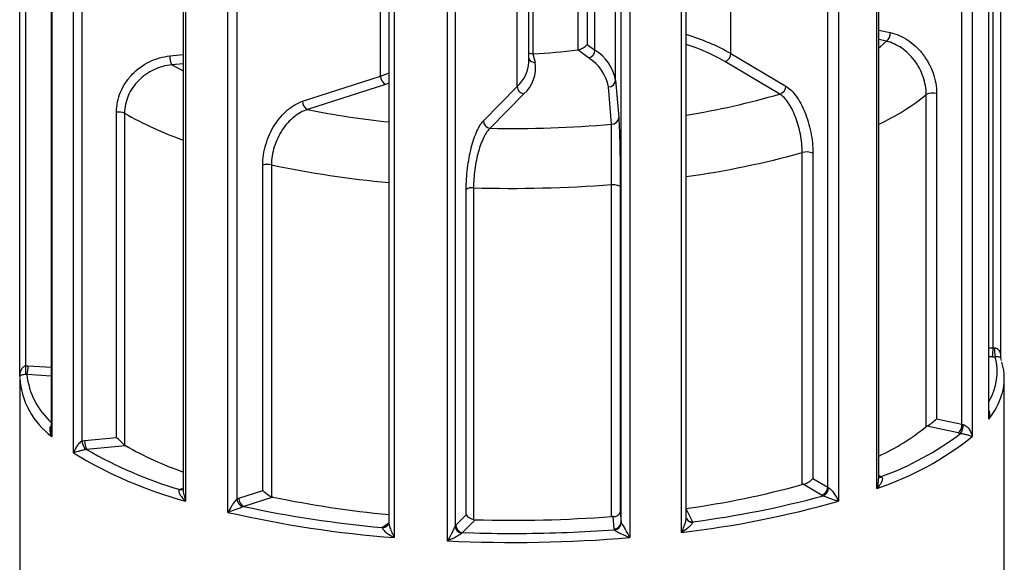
# Paper-space layout '_Dimétrica' of a CAD drawing. Header units: millimetres. Extents: x -30 to 30, y -15.3 to 69.3.
# Tile 2 of 4: x -21 to 21, y 24.9 to 48. Entities that reach past the tile are written whole.
import ezdxf

# ---------------------------------------------------------------- set-up
doc = ezdxf.new("R2010")
doc.units = ezdxf.units.MM

psp = doc.layouts.new('_Dimétrica')

# ---------------------------------------------------------------- linework, layer by layer
at = {"color": 7, "linetype": 'Continuous', "lineweight": 25}
for p, q in [((20.502, 34.013), (20.502, 61.071)), ((20.83, 33.613), (20.83, 61.171)), ((2.813, 46.709), (2.813, 60.568)), ((3.199, 60.516), (3.199, 46.94)), ((-20.98, 32.791), (-20.98, 60.415)), ((-20.738, 60.316), (-20.738, 33.246)), ((0.881, 60.403), (0.881, 46.544)), ((3.534, 46.692), (3.534, 60.268)), ((9.331, 46.547), (9.331, 60.124)), ((0.713, 46.184), (0.713, 59.76)), ((-5.603, 45.592), (-5.603, 59.169)), ((4.411, 45.418), (4.411, 58.994)), ((0.22, 45.15), (0.22, 58.727)), ((20.316, 30.969), (20.316, 58.593)), ((20.325, 31.13), (20.325, 58.618)), ((-19.637, 57.895), (-19.637, 30.468)), ((-19.617, 57.86), (-19.617, 30.235)), ((19.174, 30.753), (19.174, 57.812)), ((19.618, 57.86), (19.618, 30.236)), ((-18.682, 29.532), (-18.682, 57.157)), ((-18.329, 57.106), (-18.329, 30.037)), ((15.554, 28.022), (15.554, 55.646)), ((15.631, 28.46), (15.631, 55.713)), ((-14.014, 55.18), (-14.014, 27.97)), ((-13.912, 55.105), (-13.912, 27.481)), ((13.453, 28.072), (13.453, 55.131)), ((13.913, 55.105), (13.913, 27.481)), ((-12.104, 27.003), (-12.104, 54.627)), ((-11.721, 54.637), (-11.721, 27.568)), ((7.228, 26.15), (7.228, 53.774)), ((7.425, 26.769), (7.425, 53.868)), ((-5.249, 53.646), (-5.249, 26.569)), ((-5.021, 53.549), (-5.021, 25.925)), ((-2.753, 25.782), (-2.753, 53.407)), ((-2.429, 53.475), (-2.429, 26.405)), ((4.65, 26.585), (4.65, 53.644)), ((5.022, 53.549), (5.022, 25.925)), ((3.261, 46.368), (2.803, 46.707)), ((3.199, 46.94), (3.534, 46.692)), ((0.893, 46.544), (0.981, 46.173)), ((11.41, 44.825), (9.069, 46.215)), ((9.331, 46.547), (11.672, 45.157)), ((-8.923, 44.515), (-5.603, 45.592)), ((4.411, 45.418), (4.547, 43.825)), ((-5.394, 45.238), (-8.714, 44.16)), ((-1.217, 43.682), (0.22, 45.15)), ((4.247, 43.539), (4.112, 45.132)), ((0.505, 44.836), (-0.932, 43.368)), ((17.653, 30.657), (17.653, 44.799)), ((18.096, 44.846), (18.096, 30.986)), ((-16.857, 30.193), (-16.857, 44.053)), ((-16.511, 44.006), (-16.511, 29.872)), ((12.366, 28.19), (12.366, 42.332)), ((12.823, 42.305), (12.823, 28.446)), ((-10.621, 27.936), (-10.621, 41.795)), ((-10.25, 41.808), (-10.25, 27.673)), ((-1.952, 26.903), (-1.952, 40.762)), ((-1.641, 40.831), (-1.641, 26.696)), ((4.246, 26.825), (4.246, 40.967)), ((4.613, 40.873), (4.613, 27.013)), ((20.863, 33.473), (20.834, 33.584)), ((-20.979, 32.817), (-20.978, 32.743)), ((-20.981, 32.715), (-20.981, 17.008)), ((20.981, 17.008), (20.981, 32.715)), ((19.01, 30.386), (17.681, 30.674)), ((18.096, 30.986), (19.174, 30.753)), ((-18.213, 30.059), (-16.857, 30.193)), ((-16.476, 29.844), (-18.128, 29.68)), ((13.191, 27.741), (12.415, 28.201)), ((12.823, 28.446), (13.453, 28.072)), ((-14.012, 27.972), (-14.012, 27.992)), ((-11.635, 27.607), (-10.621, 27.936)), ((-10.191, 27.653), (-11.426, 27.252)), ((-2.391, 26.454), (-1.952, 26.903)), ((4.613, 27.013), (4.65, 26.585)), ((-1.571, 26.687), (-2.106, 26.141)), ((4.35, 26.299), (4.305, 26.828))]:
    psp.add_line(p, q, dxfattribs=at)
at = {"color": 8, "linetype": 'Continuous', "lineweight": 25}
for p, q in [((15.631, 47.547), (16.123, 47.441)), ((15.96, 47.074), (15.631, 47.145)), ((-14.584, 46.446), (-14.014, 46.503)), ((-14.014, 46.116), (-14.499, 46.068)), ((-5.249, 45.286), (-5.394, 45.238)), ((20.325, 34.018), (20.502, 34.013)), ((20.474, 33.63), (20.325, 33.635)), ((-20.619, 33.25), (-19.637, 33.185)), ((-19.637, 32.8), (-20.677, 32.869)), ((15.631, 28.57), (15.735, 28.525)), ((-14.068, 28), (-14.014, 28.013)), ((7.425, 27.133), (7.696, 26.6)), ((-5.488, 26.393), (-5.25, 26.555)), ((-2.106, 26.141), (-1.621, 26.126))]:
    psp.add_line(p, q, dxfattribs=at)
at = {"color": 8, "linetype": 'Continuous', "lineweight": 25, "flags": 128}
for points in [[(15.631, 46.798), (15.723, 46.871), (15.96, 47.074)], [(-14.499, 46.068), (-14.147, 45.884), (-14.014, 45.818)], [(-5.603, 45.592), (-5.258, 45.71), (-5.249, 45.713)], [(-14.068, 28), (-14.034, 27.989), (-14.023, 27.988)]]:
    psp.add_lwpolyline(points, dxfattribs=at)
at = {"color": 7, "linetype": 'Continuous', "lineweight": 25, "flags": 128}
psp.add_lwpolyline([(4.246, 40.967), (4.312, 40.97), (4.378, 40.968), (4.441, 40.96), (4.497, 40.949), (4.545, 40.934), (4.581, 40.915), (4.604, 40.895), (4.613, 40.873)], dxfattribs=at)
at = {"color": 7, "linetype": 'Continuous', "lineweight": 25}
for centre, radius, start, end in [((15.689, 47.414), 0.435, 308.4754, 3.5023), ((0.871, 46.923), 0.379, 245.4238, 271.5221), ((0.096, 67.106), 20.578, 272.2179, 277.5573), ((2.706, 47.326), 0.626, 279.8362, 321.9444), ((3.201, 46.696), 0.333, 280.3099, 359.3202), ((2.549, 45.074), 1.894, 10.4596, 58.6488), ((-13.879, 46.406), 0.707, 176.7794, 208.647), ((-0.424, 45.92), 1.427, 310.6054, 10.224), ((2.305, 44.799), 1.837, 10.4596, 58.6488), ((8.989, 46.547), 0.342, 283.5438, 359.9545), ((-5.224, 45.577), 0.379, 177.7057, 243.4105), ((4.117, 45.427), 0.295, 269.021, 358.1997), ((0.543, 45.157), 0.323, 181.3015, 263.2215), ((11.33, 45.158), 0.342, 283.5438, 359.9545), ((-8.544, 44.5), 0.379, 177.7057, 243.4105), ((17.937, 44.229), 0.637, 75.6199, 116.4909), ((-16.767, 43.408), 0.651, 66.804, 97.9341), ((-0.894, 43.689), 0.323, 181.3015, 263.2215), ((4.252, 43.834), 0.295, 269.021, 358.1997), ((0.007, 93.39), 50.031, 268.9245, 274.8613), ((12.556, 41.66), 0.698, 67.4908, 105.7552), ((-10.41, 41.037), 0.788, 78.3021, 105.5733), ((-1.697, 40.344), 0.49, 83.4542, 121.4181), ((0, 97.084), 56.277, 268.3292, 274.3278), ((18.46, 33.968), 2.043, 350.4703, 1.2404), ((20.53, 34.91), 0.898, 268.2311, 272.0333), ((22.343, 33.969), 1.782, 178.5837, 190.9399), ((20.53, 35.425), 1.795, 268.2311, 272.0333), ((-21.466, 33.057), 0.753, 345.7314, 14.574), ((-21.621, 33.207), 1.002, 340.2624, 2.4259), ((18.59, 32.716), 2.39, 343.5779, 16.5985), ((11.498, 38.294), 9.809, 294.923, 308.8709), ((17.746, 30.543), 0.147, 116.4856, 129.1209), ((16.384, 32.828), 2.514, 301.0328, 312.8885), ((18.74, 30.726), 0.435, 308.4754, 3.5023), ((18.656, 30.707), 0.572, 323.6048, 3.645), ((19.312, 31.396), 0.658, 257.901, 262.5786), ((11.426, 40.436), 13.082, 288.3922, 308.7678), ((11.311, 40.664), 12.92, 290.0255, 307.1659), ((19.286, 31.673), 1.316, 257.901, 262.5786), ((-17.319, 30.21), 1.024, 189.7253, 211.6049), ((-17.507, 30.019), 0.707, 176.7794, 208.647), ((-21.945, 24.374), 7.73, 45.3306, 48.8343), ((-8.802, 43.415), 15.59, 240.5138, 250.4717), ((-9.079, 45.285), 18.449, 238.6334, 254.8106), ((-8.981, 45.483), 18.259, 239.9369, 253.5321), ((2.418, 63.851), 37.022, 277.7464, 285.5881), ((12.512, 27.676), 0.535, 100.4575, 105.7815), ((12.258, 28.926), 0.742, 282.1919, 319.6388), ((-13.872, 27.183), 0.84, 103.5152, 109.8256), ((-9.606, 28.975), 1.453, 225.6819, 243.6909), ((2.428, 67.565), 41.303, 277.3281, 285.2035), ((13.111, 28.073), 0.342, 283.5438, 359.9545), ((13.422, 28.139), 0.46, 239.8374, 249.2688), ((13.122, 28.046), 0.365, 292.0998, 1.5823), ((13.568, 28.271), 0.23, 239.8374, 249.2688), ((-11.279, 27.636), 0.448, 188.7168, 243.3545), ((-11.256, 27.592), 0.379, 177.7057, 243.4105), ((-1.109, 71.336), 44.617, 258.2552, 264.6763), ((2.437, 67.672), 41.798, 276.5815, 285.9356), ((-1.276, 74.342), 48.562, 257.1165, 265.5776), ((-1.272, 74.186), 48.019, 257.7931, 264.9141), ((-1.542, 27.182), 0.496, 214.2682, 258.4933), ((4.348, 27.106), 0.281, 261.2782, 340.8375), ((-2.068, 26.462), 0.323, 181.3015, 263.2215), ((0, 82.931), 56.266, 268.3994, 274.3282), ((4.313, 25.949), 0.879, 90.5233, 94.3458), ((4.355, 26.594), 0.295, 269.021, 358.1997), ((4.342, 26.575), 0.315, 274.1617, 358.3447), ((4.69, 26.589), 0.0407, 186.0357, 216.1133), ((-5.387, 26.239), 0.184, 123.2174, 140.6061), ((-2.095, 26.451), 0.337, 187.7746, 262.7218), ((0, 87.938), 61.834, 268.49814, 272.17875), ((4.431, 26.308), 0.0813, 186.0357, 216.1133), ((-0.004, 87.845), 62.123, 267.46388, 274.64036)]:
    psp.add_arc(centre, radius, start, end, dxfattribs=at)
at = {"color": 8, "linetype": 'Continuous', "lineweight": 25}
for centre, radius, start, end in [((4.907, 38.762), 8.954, 60.3929, 73.6681), ((4.881, 38.869), 8.457, 60.3132, 72.4936), ((-0.742, 46.244), 1.457, 311.3433, 357.6531), ((0.968, 46.464), 0.292, 209.0738, 272.5282), ((2.563, 74.833), 31.284, 278.9407, 286.4279), ((11.489, 52.45), 9.826, 294.9348, 308.8592), ((-1.044, 83.149), 39.736, 258.8708, 263.9252), ((-8.839, 57.469), 15.495, 240.3252, 250.4929), ((2.415, 78.011), 37.041, 277.7735, 285.5852), ((-1.122, 85.376), 44.514, 258.1677, 264.6811), ((18.198, 32.997), 2.478, 329.1478, 14.818), ((-17.467, 33.229), 3.23, 186.3992, 227.8057), ((-17.59, 32.965), 3.4, 184.2047, 233.3999), ((17.825, 32.972), 3.196, 321.1856, 343.0379), ((15.722, 28.657), 0.162, 235.5191, 284.7925), ((15.686, 28.704), 0.186, 252.693, 285.2567), ((-14.107, 28.124), 0.159, 251.7522, 289.2919), ((-5.501, 26.621), 0.267, 263.8544, 320.3898), ((7.674, 26.877), 0.278, 208.4678, 274.4775), ((7.676, 26.835), 0.263, 202.4476, 274.0902), ((-5.446, 26.619), 0.23, 259.6769, 303.7771), ((0.073, 86.02), 59.914, 272.17855, 274.1082)]:
    psp.add_arc(centre, radius, start, end, dxfattribs=at)
at = {"color": 7, "linetype": 'Continuous', "lineweight": 25}
for points, knots in [([(16.123, 47.441), (16.252, 47.413), (16.379, 47.372), (16.628, 47.264), (16.752, 47.197), (16.99, 47.039), (17.103, 46.949), (17.317, 46.747), (17.418, 46.635), (17.602, 46.396), (17.684, 46.269), (17.829, 46.002), (17.892, 45.861), (18.042, 45.434), (18.096, 45.135), (18.096, 44.846)], [0, 0, 0, 0, 0.125, 0.125, 0.25, 0.25, 0.375, 0.375, 0.5, 0.5, 0.625, 0.625, 0.75, 0.75, 1, 1, 1, 1]), ([(17.653, 44.799), (17.653, 45.052), (17.607, 45.313), (17.477, 45.686), (17.423, 45.809), (17.298, 46.043), (17.227, 46.154), (17.069, 46.363), (16.982, 46.462), (16.798, 46.638), (16.701, 46.717), (16.497, 46.857), (16.391, 46.916), (16.178, 47.012), (16.07, 47.049), (15.96, 47.074)], [0, 0, 0, 0, 0.25, 0.25, 0.375, 0.375, 0.5, 0.5, 0.625, 0.625, 0.75, 0.75, 0.875, 0.875, 1, 1, 1, 1]), ([(-16.857, 44.053), (-16.857, 44.198), (-16.842, 44.343), (-16.782, 44.629), (-16.738, 44.773), (-16.621, 45.049), (-16.55, 45.182), (-16.383, 45.435), (-16.286, 45.555), (-15.97, 45.884), (-15.716, 46.068), (-15.31, 46.266), (-15.167, 46.321), (-14.878, 46.404), (-14.732, 46.432), (-14.584, 46.446)], [0, 0, 0, 0, 0.125, 0.125, 0.25, 0.25, 0.375, 0.375, 0.5, 0.5, 0.75, 0.75, 0.875, 0.875, 1, 1, 1, 1]), ([(-14.499, 46.068), (-14.629, 46.056), (-14.758, 46.034), (-15.013, 45.965), (-15.139, 45.919), (-15.499, 45.751), (-15.723, 45.595), (-16.003, 45.312), (-16.089, 45.208), (-16.238, 44.989), (-16.301, 44.874), (-16.404, 44.635), (-16.444, 44.509), (-16.497, 44.259), (-16.511, 44.133), (-16.511, 44.006)], [0, 0, 0, 0, 0.125, 0.125, 0.25, 0.25, 0.5, 0.5, 0.625, 0.625, 0.75, 0.75, 0.875, 0.875, 1, 1, 1, 1]), ([(11.672, 45.157), (11.747, 45.113), (11.821, 45.055), (11.967, 44.915), (12.039, 44.831), (12.178, 44.642), (12.244, 44.538), (12.369, 44.308), (12.428, 44.183), (12.535, 43.92), (12.583, 43.783), (12.668, 43.496), (12.704, 43.347), (12.792, 42.901), (12.823, 42.595), (12.823, 42.305)], [0, 0, 0, 0, 0.125, 0.125, 0.25, 0.25, 0.375, 0.375, 0.5, 0.5, 0.625, 0.625, 0.75, 0.75, 1, 1, 1, 1]), ([(-10.621, 41.795), (-10.621, 41.941), (-10.61, 42.087), (-10.566, 42.382), (-10.532, 42.533), (-10.445, 42.826), (-10.392, 42.968), (-10.267, 43.245), (-10.194, 43.38), (-9.958, 43.754), (-9.769, 43.974), (-9.465, 44.231), (-9.358, 44.306), (-9.142, 44.43), (-9.033, 44.479), (-8.923, 44.515)], [0, 0, 0, 0, 0.125, 0.125, 0.25, 0.25, 0.375, 0.375, 0.5, 0.5, 0.75, 0.75, 0.875, 0.875, 1, 1, 1, 1]), ([(12.366, 42.332), (12.366, 42.585), (12.34, 42.852), (12.267, 43.242), (12.236, 43.372), (12.165, 43.623), (12.125, 43.743), (12.036, 43.972), (11.986, 44.082), (11.882, 44.282), (11.828, 44.373), (11.713, 44.539), (11.653, 44.612), (11.533, 44.735), (11.472, 44.786), (11.41, 44.825)], [0, 0, 0, 0, 0.25, 0.25, 0.375, 0.375, 0.5, 0.5, 0.625, 0.625, 0.75, 0.75, 0.875, 0.875, 1, 1, 1, 1]), ([(-8.714, 44.16), (-8.813, 44.13), (-8.912, 44.089), (-9.107, 43.984), (-9.203, 43.919), (-9.478, 43.699), (-9.649, 43.51), (-9.863, 43.187), (-9.928, 43.071), (-10.042, 42.83), (-10.09, 42.706), (-10.169, 42.451), (-10.199, 42.32), (-10.24, 42.063), (-10.25, 41.935), (-10.25, 41.808)], [0, 0, 0, 0, 0.125, 0.125, 0.25, 0.25, 0.5, 0.5, 0.625, 0.625, 0.75, 0.75, 0.875, 0.875, 1, 1, 1, 1]), ([(-1.952, 40.762), (-1.952, 40.908), (-1.947, 41.056), (-1.928, 41.356), (-1.914, 41.51), (-1.876, 41.813), (-1.853, 41.962), (-1.799, 42.254), (-1.768, 42.397), (-1.665, 42.799), (-1.583, 43.041), (-1.452, 43.334), (-1.406, 43.422), (-1.312, 43.571), (-1.265, 43.633), (-1.217, 43.682)], [0, 0, 0, 0, 0.125, 0.125, 0.25, 0.25, 0.375, 0.375, 0.5, 0.5, 0.75, 0.75, 0.875, 0.875, 1, 1, 1, 1]), ([(4.547, 43.825), (4.551, 43.774), (4.555, 43.71), (4.564, 43.557), (4.568, 43.467), (4.576, 43.266), (4.58, 43.155), (4.587, 42.915), (4.591, 42.784), (4.597, 42.512), (4.6, 42.371), (4.604, 42.077), (4.607, 41.925), (4.612, 41.471), (4.613, 41.162), (4.613, 40.873)], [0, 0, 0, 0, 0.125, 0.125, 0.25, 0.25, 0.375, 0.375, 0.5, 0.5, 0.625, 0.625, 0.75, 0.75, 1, 1, 1, 1]), ([(-0.932, 43.368), (-0.978, 43.326), (-1.024, 43.273), (-1.115, 43.144), (-1.159, 43.068), (-1.286, 42.815), (-1.365, 42.605), (-1.463, 42.256), (-1.494, 42.132), (-1.546, 41.878), (-1.568, 41.748), (-1.604, 41.484), (-1.618, 41.349), (-1.636, 41.087), (-1.641, 40.958), (-1.641, 40.831)], [0, 0, 0, 0, 0.125, 0.125, 0.25, 0.25, 0.5, 0.5, 0.625, 0.625, 0.75, 0.75, 0.875, 0.875, 1, 1, 1, 1]), ([(4.246, 40.967), (4.246, 41.22), (4.246, 41.49), (4.246, 41.885), (4.246, 42.018), (4.245, 42.274), (4.245, 42.398), (4.245, 42.634), (4.245, 42.748), (4.245, 42.957), (4.245, 43.053), (4.245, 43.228), (4.245, 43.306), (4.246, 43.439), (4.246, 43.494), (4.247, 43.539)], [0, 0, 0, 0, 0.25, 0.25, 0.375, 0.375, 0.5, 0.5, 0.625, 0.625, 0.75, 0.75, 0.875, 0.875, 1, 1, 1, 1]), ([(20.836, 33.585), (20.834, 33.588), (20.83, 33.595), (20.831, 33.606), (20.832, 33.612)], [0, 0, 0, 0, 0.384787, 1, 1, 1, 1]), ([(-20.738, 33.246), (-20.794, 33.229), (-20.833, 33.193), (-20.894, 33.12), (-20.916, 33.081), (-20.967, 32.959), (-20.98, 32.874), (-20.98, 32.791)], [0, 0, 0, 0, 0.25, 0.25, 0.5, 0.5, 1, 1, 1, 1]), ([(-20.737, 32.871), (-20.793, 32.868), (-20.832, 32.862), (-20.894, 32.849), (-20.916, 32.842), (-20.967, 32.821), (-20.981, 32.806), (-20.98, 32.791)], [0, 0, 0, 0, 0.25, 0.25, 0.5, 0.5, 1, 1, 1, 1]), ([(19.227, 30.744), (19.258, 30.74), (19.29, 30.726), (19.346, 30.693), (19.371, 30.672), (19.438, 30.608), (19.473, 30.562), (19.56, 30.423), (19.596, 30.328), (19.618, 30.236)], [0, 0, 0, 0, 0.125, 0.125, 0.25, 0.25, 0.5, 0.5, 1, 1, 1, 1]), ([(19.116, 30.368), (19.148, 30.364), (19.182, 30.358), (19.245, 30.346), (19.274, 30.34), (19.354, 30.322), (19.399, 30.31), (19.517, 30.276), (19.576, 30.255), (19.618, 30.236)], [0, 0, 0, 0, 0.125, 0.125, 0.25, 0.25, 0.5, 0.5, 1, 1, 1, 1]), ([(-18.329, 30.037), (-18.384, 30.01), (-18.43, 29.968), (-18.506, 29.883), (-18.537, 29.839), (-18.619, 29.707), (-18.657, 29.618), (-18.682, 29.532)], [0, 0, 0, 0, 0.25, 0.25, 0.5, 0.5, 1, 1, 1, 1]), ([(-18.192, 29.673), (-18.253, 29.66), (-18.308, 29.646), (-18.407, 29.621), (-18.451, 29.608), (-18.569, 29.573), (-18.632, 29.551), (-18.682, 29.532)], [0, 0, 0, 0, 0.25, 0.25, 0.5, 0.5, 1, 1, 1, 1]), ([(15.763, 28.5), (15.79, 28.471), (15.79, 28.43), (15.773, 28.349), (15.756, 28.307), (15.69, 28.182), (15.626, 28.1), (15.554, 28.022)], [0, 0, 0, 0, 0.25, 0.25, 0.5, 0.5, 1, 1, 1, 1]), ([(-14.157, 27.973), (-14.179, 27.965), (-14.192, 27.948), (-14.202, 27.911), (-14.2, 27.89), (-14.186, 27.826), (-14.163, 27.781), (-14.079, 27.649), (-14.001, 27.563), (-13.912, 27.481)], [0, 0, 0, 0, 0.125, 0.125, 0.25, 0.25, 0.5, 0.5, 1, 1, 1, 1]), ([(-14.01, 28.011), (-14.01, 28.011), (-14.009, 28.016), (-14.018, 27.992), (-14.047, 27.976), (-14.053, 27.974), (-14.054, 27.974)], [0, 0, 0, 0, 0.044476, 0.479841, 0.985273, 1, 1, 1, 1]), ([(13.259, 27.708), (13.282, 27.7), (13.312, 27.689), (13.374, 27.667), (13.405, 27.655), (13.498, 27.623), (13.557, 27.602), (13.724, 27.544), (13.825, 27.51), (13.913, 27.481)], [0, 0, 0, 0, 0.125, 0.125, 0.25, 0.25, 0.5, 0.5, 1, 1, 1, 1]), ([(13.487, 28.056), (13.509, 28.048), (13.534, 28.03), (13.583, 27.987), (13.606, 27.963), (13.671, 27.888), (13.709, 27.836), (13.813, 27.681), (13.868, 27.579), (13.913, 27.481)], [0, 0, 0, 0, 0.125, 0.125, 0.25, 0.25, 0.5, 0.5, 1, 1, 1, 1]), ([(-11.721, 27.568), (-11.763, 27.533), (-11.804, 27.484), (-11.878, 27.387), (-11.911, 27.337), (-12.005, 27.191), (-12.059, 27.094), (-12.104, 27.003)], [0, 0, 0, 0, 0.25, 0.25, 0.5, 0.5, 1, 1, 1, 1]), ([(-11.479, 27.235), (-11.531, 27.213), (-11.59, 27.19), (-11.703, 27.147), (-11.758, 27.126), (-11.916, 27.068), (-12.015, 27.033), (-12.104, 27.003)], [0, 0, 0, 0, 0.25, 0.25, 0.5, 0.5, 1, 1, 1, 1]), ([(-5.293, 26.453), (-5.302, 26.443), (-5.315, 26.43), (-5.318, 26.428), (-5.319, 26.428)], [0, 0, 0, 0, 0.744309, 1, 1, 1, 1]), ([(-5.249, 26.569), (-5.249, 26.562), (-5.25, 26.54), (-5.263, 26.49), (-5.291, 26.462), (-5.299, 26.454)], [0, 0, 0, 0, 0.267509, 0.775634, 1, 1, 1, 1]), ([(4.657, 26.565), (4.665, 26.554), (4.678, 26.533), (4.707, 26.484), (4.723, 26.457), (4.772, 26.373), (4.805, 26.315), (4.901, 26.144), (4.963, 26.032), (5.022, 25.925)], [0, 0, 0, 0, 0.125, 0.125, 0.25, 0.25, 0.5, 0.5, 1, 1, 1, 1]), ([(7.694, 26.573), (7.693, 26.542), (7.664, 26.503), (7.598, 26.429), (7.558, 26.391), (7.429, 26.283), (7.33, 26.214), (7.228, 26.15)], [0, 0, 0, 0, 0.25, 0.25, 0.5, 0.5, 1, 1, 1, 1]), ([(7.433, 26.735), (7.43, 26.747), (7.424, 26.766), (7.425, 26.768), (7.425, 26.769)], [0, 0, 0, 0, 0.612861, 1, 1, 1, 1]), ([(-5.529, 26.356), (-5.537, 26.345), (-5.533, 26.328), (-5.513, 26.291), (-5.497, 26.272), (-5.441, 26.213), (-5.395, 26.174), (-5.247, 26.061), (-5.136, 25.99), (-5.021, 25.925)], [0, 0, 0, 0, 0.125, 0.125, 0.25, 0.25, 0.5, 0.5, 1, 1, 1, 1]), ([(-2.429, 26.405), (-2.447, 26.365), (-2.474, 26.311), (-2.528, 26.203), (-2.557, 26.149), (-2.642, 25.988), (-2.699, 25.882), (-2.753, 25.782)], [0, 0, 0, 0, 0.25, 0.25, 0.5, 0.5, 1, 1, 1, 1]), ([(-2.137, 26.116), (-2.167, 26.088), (-2.217, 26.056), (-2.318, 25.995), (-2.372, 25.965), (-2.534, 25.881), (-2.646, 25.829), (-2.753, 25.782)], [0, 0, 0, 0, 0.25, 0.25, 0.5, 0.5, 1, 1, 1, 1]), ([(4.365, 26.26), (4.373, 26.249), (4.392, 26.234), (4.439, 26.203), (4.466, 26.187), (4.549, 26.14), (4.609, 26.11), (4.787, 26.024), (4.906, 25.972), (5.022, 25.925)], [0, 0, 0, 0, 0.125, 0.125, 0.25, 0.25, 0.5, 0.5, 1, 1, 1, 1])]:
    psp.add_open_spline(points, degree=3, knots=knots, dxfattribs=at)
for points in [[(2.803, 46.707), (2.806, 46.708), (2.81, 46.708), (2.813, 46.709)], [(0.881, 46.544), (0.885, 46.544), (0.889, 46.544), (0.893, 46.544)], [(-20.738, 33.246), (-20.698, 33.251), (-20.659, 33.252), (-20.619, 33.25)], [(-20.677, 32.869), (-20.697, 32.871), (-20.717, 32.872), (-20.737, 32.871)], [(-18.329, 30.037), (-18.291, 30.048), (-18.252, 30.055), (-18.213, 30.059)], [(-16.511, 29.872), (-16.499, 29.86), (-16.487, 29.851), (-16.476, 29.844)], [(-18.128, 29.68), (-18.149, 29.68), (-18.171, 29.677), (-18.192, 29.673)], [(15.735, 28.525), (15.745, 28.518), (15.754, 28.51), (15.763, 28.5)], [(-11.721, 27.568), (-11.693, 27.584), (-11.664, 27.597), (-11.635, 27.607)], [(-10.25, 27.673), (-10.231, 27.664), (-10.211, 27.657), (-10.191, 27.653)], [(-11.426, 27.252), (-11.444, 27.248), (-11.462, 27.243), (-11.479, 27.235)], [(-2.429, 26.405), (-2.416, 26.425), (-2.404, 26.442), (-2.391, 26.454)], [(-1.641, 26.696), (-1.618, 26.69), (-1.595, 26.687), (-1.571, 26.687)], [(7.696, 26.6), (7.696, 26.593), (7.695, 26.584), (7.694, 26.573)], [(-2.106, 26.141), (-2.117, 26.134), (-2.127, 26.126), (-2.137, 26.116)]]:
    psp.add_open_spline(points, degree=3, dxfattribs=at)
at = {"color": 8, "linetype": 'Continuous', "lineweight": 25}
for points, knots in [([(20.562, 34.013), (20.579, 34.012), (20.606, 34.011), (20.657, 33.994), (20.721, 33.951), (20.788, 33.854), (20.826, 33.736), (20.826, 33.647), (20.826, 33.613)], [0, 0, 0, 0, 0.071154, 0.116385, 0.247642, 0.461037, 0.786815, 1, 1, 1, 1]), ([(20.833, 33.583), (20.833, 33.584), (20.836, 33.595), (20.808, 33.61), (20.749, 33.625), (20.688, 33.63), (20.638, 33.632), (20.61, 33.631), (20.594, 33.631)], [0, 0, 0, 0, 0.046014, 0.439681, 0.698769, 0.858669, 0.912795, 1, 1, 1, 1]), ([(20.325, 31.331), (20.327, 31.329), (20.352, 31.282), (20.354, 31.158), (20.338, 31.039), (20.316, 30.97), (20.316, 30.969)], [0, 0, 0, 0, 0.020109, 0.435087, 0.990342, 1, 1, 1, 1]), ([(20.316, 30.969), (20.316, 30.97), (20.322, 31.024), (20.32, 31.078), (20.318, 31.13)], [0, 0, 0, 0, 0.030432, 1, 1, 1, 1]), ([(-19.617, 30.235), (-19.618, 30.237), (-19.642, 30.29), (-19.68, 30.4), (-19.69, 30.543), (-19.674, 30.642), (-19.643, 30.677), (-19.637, 30.683)], [0, 0, 0, 0, 0.007627, 0.3539346, 0.7111276, 0.9462114, 1, 1, 1, 1]), ([(-19.636, 30.468), (-19.636, 30.467), (-19.644, 30.391), (-19.63, 30.312), (-19.617, 30.237), (-19.617, 30.235)], [0, 0, 0, 0, 0.022049, 0.978949, 1, 1, 1, 1]), ([(15.554, 28.022), (15.554, 28.023), (15.583, 28.116), (15.623, 28.263), (15.626, 28.408), (15.627, 28.46)], [0, 0, 0, 0, 0.010999, 0.643957, 1, 1, 1, 1]), ([(-14.01, 27.97), (-14.011, 27.956), (-14.016, 27.869), (-13.981, 27.702), (-13.939, 27.554), (-13.913, 27.482), (-13.912, 27.481)], [0, 0, 0, 0, 0.089374, 0.546164, 0.990231, 1, 1, 1, 1]), ([(-5.249, 26.569), (-5.249, 26.569), (-5.25, 26.547), (-5.237, 26.472), (-5.195, 26.324), (-5.12, 26.133), (-5.055, 25.994), (-5.021, 25.927), (-5.021, 25.925)], [0, 0, 0, 0, 0.004348, 0.13581, 0.349538, 0.675824, 0.993022, 1, 1, 1, 1]), ([(7.228, 26.15), (7.229, 26.151), (7.27, 26.238), (7.335, 26.393), (7.399, 26.591), (7.419, 26.7), (7.424, 26.75), (7.423, 26.761), (7.423, 26.769)], [0, 0, 0, 0, 0.007399, 0.433186, 0.750298, 0.930988, 0.957001, 1, 1, 1, 1])]:
    psp.add_open_spline(points, degree=3, knots=knots, dxfattribs=at)

doc.saveas('drawing.dxf')
